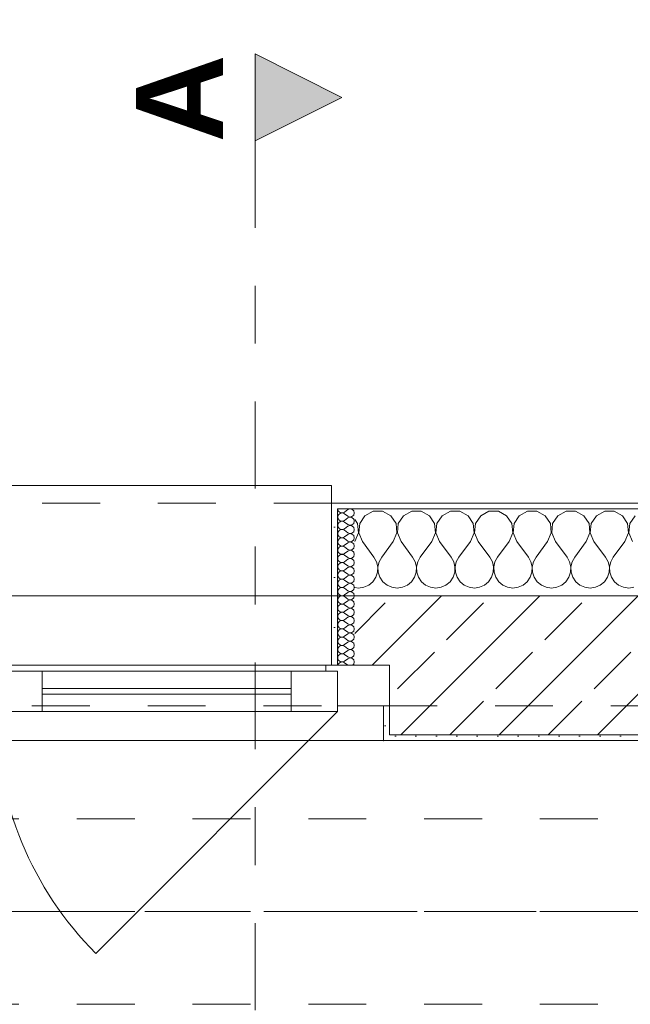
# Model space of a CAD drawing. Header units: metres. Extents: x -3.6 to 90.7, y -11.1 to 18.
# Tile 128 of 256: x 10.1 to 11.1, y 13 to 14.7. Entities that reach past the tile are written whole.
import ezdxf

# ---------------------------------------------------------------- set-up
doc = ezdxf.new("R2010")
doc.units = ezdxf.units.M
doc.header["$MEASUREMENT"] = 0
for name, pattern in [('Achse', [0.2, 0.1, -0.05, 0, -0.05]), ('Schnittlinie', [0.3, 0.15, -0.075, 0, -0.075]), ('Strichlinie doppelt', [0.546806, 0.264583, -0.105833, 0.070556, -0.105833]), ('Strichlinie eng', [0.115, 0.075, -0.04]), ('Untersicht', [0.1, 0.075, -0.025])]:
    doc.linetypes.add(name, pattern=pattern)
for name, color, linetype in [('152 - Bemaßung_ Beschriftung.Ausbau', 7, 'Continuous'), ('201a - Marker.Schnitt - optisch Grundriss', 7, 'Continuous'), ('451 - Universal.Achsen Raster', 7, 'Continuous'), ('603 - Struktur.Bodenplatte_ Decke Roh', 7, 'Continuous'), ('604 - Struktur.Wand Aussen', 7, 'Continuous'), ('608 - Struktur.Träger', 7, 'Continuous'), ('650 - Abdeckung.Fußboden Aufbau', 7, 'Continuous'), ('Neubau_653 - Abdeckung.TB Verkofferung', 7, 'Continuous')]:
    doc.layers.add(name, color=color, linetype=linetype)
doc.styles.add('ERSTELLTER_STIL_1', font='txt')
doc.styles.add('ERSTELLTER_STIL_2', font='txt')
doc.dimstyles.new('ERSTELLTER_STIL__3', dxfattribs={"dimtxt": 0.1, "dimasz": 0.0532, "dimexe": 0.18, "dimexo": 0.0625, "dimgap": 0, "dimtad": 1, "dimtih": 1, "dimtoh": 1, "dimzin": 0, "dimdsep": 46, "dimtxsty": 'ERSTELLTER_STIL_2', "dimblk": 'ARROWHEAD_2', "dimblk1": 'ARROWHEAD_2', "dimblk2": 'ARROWHEAD_2', "dimcen": 0.09, "dimse1": 1, "dimse2": 1, "dimclrd": 7, "dimclre": 7, "dimclrt": 7, "dimazin": 0, "dimtfac": 1, "dimtdec": 4, "dimtmove": 0, "dimatfit": 3, "dimfxl": 1, "dimtolj": 1, "dimtzin": 0, "dimarcsym": 0})
pattern_1 = [(0, (0, 0), (0, 0.08660254), [0, -0.05]), (0, (0.025, 0.0433), (0, 0.08660254), [0, -0.05])]
pattern_2 = [(45, (0, 0), (-0.01767767, 0.01767767), [0, -0.025])]

# ---------------------------------------------------------------- blocks, each defined once
blk = doc.blocks.new('*X17')
at = {"layer": '604 - Struktur.Wand Aussen', "color": 7, "linetype": 'Continuous', "lineweight": 5}
for p, q in [((10.6776, 13.833), (10.6686, 13.8195)), ((10.6919, 13.8407), (10.6776, 13.833)), ((10.7081, 13.8407), (10.6919, 13.8407)), ((10.7224, 13.833), (10.7081, 13.8407)), ((10.7314, 13.8195), (10.7224, 13.833)), ((10.7442, 13.833), (10.7352, 13.8195)), ((10.7585, 13.8407), (10.7442, 13.833)), ((10.7748, 13.8407), (10.7585, 13.8407)), ((10.7891, 13.833), (10.7748, 13.8407)), ((10.7981, 13.8195), (10.7891, 13.833)), ((10.8109, 13.833), (10.8019, 13.8195)), ((10.8252, 13.8407), (10.8109, 13.833)), ((10.8415, 13.8407), (10.8252, 13.8407)), ((10.8558, 13.833), (10.8415, 13.8407)), ((10.8648, 13.8195), (10.8558, 13.833)), ((10.8776, 13.833), (10.8686, 13.8195)), ((10.8919, 13.8407), (10.8776, 13.833)), ((10.9081, 13.8407), (10.8919, 13.8407)), ((10.9224, 13.833), (10.9081, 13.8407)), ((10.9314, 13.8195), (10.9224, 13.833)), ((10.9442, 13.833), (10.9352, 13.8195)), ((10.9585, 13.8407), (10.9442, 13.833)), ((10.9748, 13.8407), (10.9585, 13.8407)), ((10.9891, 13.833), (10.9748, 13.8407)), ((10.9981, 13.8195), (10.9891, 13.833)), ((11.0109, 13.833), (11.0019, 13.8195)), ((11.0252, 13.8407), (11.0109, 13.833)), ((11.0415, 13.8407), (11.0252, 13.8407)), ((11.0558, 13.833), (11.0415, 13.8407)), ((11.0648, 13.8195), (11.0558, 13.833)), ((11.0776, 13.833), (11.0686, 13.8195)), ((11.0919, 13.8407), (11.0776, 13.833)), ((11.1081, 13.8407), (11.0919, 13.8407)), ((11.1224, 13.833), (11.1081, 13.8407)), ((11.1314, 13.8195), (11.1224, 13.833)), ((11.1442, 13.833), (11.1352, 13.8195)), ((10.6648, 13.8195), (10.66, 13.8266)), ((10.6663, 13.8033), (10.6648, 13.8195)), ((10.6686, 13.8195), (10.667, 13.8033)), ((10.733, 13.8033), (10.7314, 13.8195)), ((10.7352, 13.8195), (10.7337, 13.8033)), ((10.7996, 13.8033), (10.7981, 13.8195)), ((10.8019, 13.8195), (10.8004, 13.8033)), ((10.8663, 13.8033), (10.8648, 13.8195)), ((10.8686, 13.8195), (10.867, 13.8033)), ((10.933, 13.8033), (10.9314, 13.8195)), ((10.9352, 13.8195), (10.9337, 13.8033)), ((10.9996, 13.8033), (10.9981, 13.8195)), ((11.0019, 13.8195), (11.0004, 13.8033)), ((11.0663, 13.8033), (11.0648, 13.8195)), ((11.0686, 13.8195), (11.067, 13.8033)), ((11.133, 13.8033), (11.1314, 13.8195)), ((11.1352, 13.8195), (11.1337, 13.8033)), ((10.66, 13.7883), (10.6663, 13.8033)), ((10.667, 13.8033), (10.6733, 13.7883)), ((10.7267, 13.7883), (10.733, 13.8033)), ((10.7337, 13.8033), (10.74, 13.7883)), ((10.7933, 13.7883), (10.7996, 13.8033)), ((10.8004, 13.8033), (10.8067, 13.7883)), ((10.86, 13.7883), (10.8663, 13.8033)), ((10.867, 13.8033), (10.8733, 13.7883)), ((10.9267, 13.7883), (10.933, 13.8033)), ((10.9337, 13.8033), (10.94, 13.7883)), ((10.9933, 13.7883), (10.9996, 13.8033)), ((11.0004, 13.8033), (11.0067, 13.7883)), ((11.06, 13.7883), (11.0663, 13.8033)), ((11.067, 13.8033), (11.0733, 13.7883)), ((11.1267, 13.7883), (11.133, 13.8033)), ((11.1337, 13.8033), (11.14, 13.7883)), ((10.6733, 13.7883), (10.6933, 13.7617)), ((10.7267, 13.7883), (10.7067, 13.7617)), ((10.74, 13.7883), (10.76, 13.7617)), ((10.7933, 13.7883), (10.7733, 13.7617)), ((10.8067, 13.7883), (10.8267, 13.7617)), ((10.86, 13.7883), (10.84, 13.7617)), ((10.8733, 13.7883), (10.8933, 13.7617)), ((10.9267, 13.7883), (10.9067, 13.7617)), ((10.94, 13.7883), (10.96, 13.7617)), ((10.9933, 13.7883), (10.9733, 13.7617)), ((11.0067, 13.7883), (11.0267, 13.7617)), ((11.06, 13.7883), (11.04, 13.7617)), ((11.0733, 13.7883), (11.0933, 13.7617)), ((11.1267, 13.7883), (11.1067, 13.7617)), ((10.6978, 13.7536), (10.6933, 13.7617)), ((10.6999, 13.7447), (10.6978, 13.7536)), ((10.7022, 13.7536), (10.7001, 13.7447)), ((10.7067, 13.7617), (10.7022, 13.7536)), ((10.7645, 13.7536), (10.76, 13.7617)), ((10.7665, 13.7447), (10.7645, 13.7536)), ((10.7689, 13.7536), (10.7668, 13.7447)), ((10.7733, 13.7617), (10.7689, 13.7536)), ((10.8311, 13.7536), (10.8267, 13.7617)), ((10.8332, 13.7447), (10.8311, 13.7536)), ((10.8355, 13.7536), (10.8335, 13.7447)), ((10.84, 13.7617), (10.8355, 13.7536)), ((10.8978, 13.7536), (10.8933, 13.7617)), ((10.8999, 13.7447), (10.8978, 13.7536)), ((10.9022, 13.7536), (10.9001, 13.7447)), ((10.9067, 13.7617), (10.9022, 13.7536)), ((10.9645, 13.7536), (10.96, 13.7617)), ((10.9665, 13.7447), (10.9645, 13.7536)), ((10.9689, 13.7536), (10.9668, 13.7447)), ((10.9733, 13.7617), (10.9689, 13.7536)), ((11.0311, 13.7536), (11.0267, 13.7617)), ((11.0332, 13.7447), (11.0311, 13.7536)), ((11.0355, 13.7536), (11.0335, 13.7447)), ((11.04, 13.7617), (11.0355, 13.7536)), ((11.0978, 13.7536), (11.0933, 13.7617)), ((11.0999, 13.7447), (11.0978, 13.7536)), ((11.1022, 13.7536), (11.1001, 13.7447)), ((11.1067, 13.7617), (11.1022, 13.7536)), ((10.6965, 13.7268), (10.6994, 13.7355)), ((10.6994, 13.7355), (10.6999, 13.7447)), ((10.7001, 13.7447), (10.7006, 13.7355)), ((10.7006, 13.7355), (10.7035, 13.7268)), ((10.7631, 13.7268), (10.7661, 13.7355)), ((10.7661, 13.7355), (10.7665, 13.7447)), ((10.7668, 13.7447), (10.7672, 13.7355)), ((10.7672, 13.7355), (10.7702, 13.7268)), ((10.8298, 13.7268), (10.8328, 13.7355)), ((10.8328, 13.7355), (10.8332, 13.7447)), ((10.8335, 13.7447), (10.8339, 13.7355)), ((10.8339, 13.7355), (10.8369, 13.7268)), ((10.8965, 13.7268), (10.8994, 13.7355)), ((10.8994, 13.7355), (10.8999, 13.7447)), ((10.9001, 13.7447), (10.9006, 13.7355)), ((10.9006, 13.7355), (10.9035, 13.7268)), ((10.9631, 13.7268), (10.9661, 13.7355)), ((10.9661, 13.7355), (10.9665, 13.7447)), ((10.9668, 13.7447), (10.9672, 13.7355)), ((10.9672, 13.7355), (10.9702, 13.7268)), ((11.0298, 13.7268), (11.0328, 13.7355)), ((11.0328, 13.7355), (11.0332, 13.7447)), ((11.0335, 13.7447), (11.0339, 13.7355)), ((11.0339, 13.7355), (11.0369, 13.7268)), ((11.0965, 13.7268), (11.0994, 13.7355)), ((11.0994, 13.7355), (11.0999, 13.7447)), ((11.1001, 13.7447), (11.1006, 13.7355)), ((11.1006, 13.7355), (11.1035, 13.7268)), ((10.6758, 13.7096), (10.6842, 13.7133)), ((10.6842, 13.7133), (10.6913, 13.7192)), ((10.6913, 13.7192), (10.6965, 13.7268)), ((10.7035, 13.7268), (10.7087, 13.7192)), ((10.7087, 13.7192), (10.7158, 13.7133)), ((10.7158, 13.7133), (10.7242, 13.7096)), ((10.7424, 13.7096), (10.7509, 13.7133)), ((10.7509, 13.7133), (10.7579, 13.7192)), ((10.7579, 13.7192), (10.7631, 13.7268)), ((10.7702, 13.7268), (10.7754, 13.7192)), ((10.7754, 13.7192), (10.7825, 13.7133)), ((10.7825, 13.7133), (10.7909, 13.7096)), ((10.8091, 13.7096), (10.8175, 13.7133)), ((10.8175, 13.7133), (10.8246, 13.7192)), ((10.8246, 13.7192), (10.8298, 13.7268)), ((10.8369, 13.7268), (10.8421, 13.7192)), ((10.8421, 13.7192), (10.8491, 13.7133)), ((10.8491, 13.7133), (10.8576, 13.7096)), ((10.8758, 13.7096), (10.8842, 13.7133)), ((10.8842, 13.7133), (10.8913, 13.7192)), ((10.8913, 13.7192), (10.8965, 13.7268)), ((10.9035, 13.7268), (10.9087, 13.7192)), ((10.9087, 13.7192), (10.9158, 13.7133)), ((10.9158, 13.7133), (10.9242, 13.7096)), ((10.9424, 13.7096), (10.9509, 13.7133)), ((10.9509, 13.7133), (10.9579, 13.7192)), ((10.9579, 13.7192), (10.9631, 13.7268)), ((10.9702, 13.7268), (10.9754, 13.7192)), ((10.9754, 13.7192), (10.9825, 13.7133)), ((10.9825, 13.7133), (10.9909, 13.7096)), ((11.0091, 13.7096), (11.0175, 13.7133)), ((11.0175, 13.7133), (11.0246, 13.7192)), ((11.0246, 13.7192), (11.0298, 13.7268)), ((11.0369, 13.7268), (11.0421, 13.7192)), ((11.0421, 13.7192), (11.0491, 13.7133)), ((11.0491, 13.7133), (11.0576, 13.7096)), ((11.0758, 13.7096), (11.0842, 13.7133)), ((11.0842, 13.7133), (11.0913, 13.7192)), ((11.0913, 13.7192), (11.0965, 13.7268)), ((11.1035, 13.7268), (11.1087, 13.7192)), ((11.1087, 13.7192), (11.1158, 13.7133)), ((11.1158, 13.7133), (11.1242, 13.7096)), ((10.66, 13.7093), (10.6667, 13.7083)), ((10.6667, 13.7083), (10.6758, 13.7096)), ((10.7242, 13.7096), (10.7333, 13.7083)), ((10.7333, 13.7083), (10.7424, 13.7096)), ((10.7909, 13.7096), (10.8, 13.7083)), ((10.8, 13.7083), (10.8091, 13.7096)), ((10.8576, 13.7096), (10.8667, 13.7083)), ((10.8667, 13.7083), (10.8758, 13.7096)), ((10.9242, 13.7096), (10.9333, 13.7083)), ((10.9333, 13.7083), (10.9424, 13.7096)), ((10.9909, 13.7096), (11, 13.7083)), ((11, 13.7083), (11.0091, 13.7096)), ((11.0576, 13.7096), (11.0667, 13.7083)), ((11.0667, 13.7083), (11.0758, 13.7096)), ((11.1242, 13.7096), (11.1333, 13.7083)), ((11.1333, 13.7083), (11.1424, 13.7096))]:
    blk.add_line(p, q, dxfattribs=at)
blk = doc.blocks.new('*X37')
at = {"layer": '604 - Struktur.Wand Aussen', "color": 7, "linetype": 'Continuous', "lineweight": 5}
for p, q in [((10.6307, 13.845), (10.631, 13.843)), ((10.631, 13.8327), (10.6307, 13.8307)), ((10.6307, 13.8307), (10.631, 13.8288)), ((10.631, 13.843), (10.6318, 13.8412)), ((10.6318, 13.8345), (10.631, 13.8327)), ((10.6318, 13.8412), (10.633, 13.8397)), ((10.633, 13.836), (10.6318, 13.8345)), ((10.633, 13.8397), (10.6347, 13.8386)), ((10.6347, 13.8371), (10.633, 13.836)), ((10.6347, 13.8386), (10.6365, 13.838)), ((10.6365, 13.8377), (10.6347, 13.8371)), ((10.6365, 13.838), (10.6385, 13.8379)), ((10.6385, 13.8378), (10.6365, 13.8377)), ((10.6385, 13.8379), (10.6404, 13.8383)), ((10.6404, 13.8374), (10.6385, 13.8378)), ((10.6404, 13.8383), (10.6421, 13.8393)), ((10.6421, 13.8364), (10.6404, 13.8374)), ((10.6479, 13.8436), (10.6421, 13.8393)), ((10.6479, 13.8321), (10.6421, 13.8364)), ((10.6515, 13.845), (10.6479, 13.8436)), ((10.6479, 13.8321), (10.6515, 13.8307)), ((10.6515, 13.8307), (10.6479, 13.8293)), ((10.6553, 13.8442), (10.6515, 13.845)), ((10.6515, 13.8307), (10.6553, 13.8315)), ((10.6553, 13.83), (10.6515, 13.8307)), ((10.6582, 13.8416), (10.6553, 13.8442)), ((10.6553, 13.8315), (10.6582, 13.8341)), ((10.6582, 13.8273), (10.6553, 13.83)), ((10.6593, 13.8379), (10.6582, 13.8416)), ((10.6582, 13.8341), (10.6593, 13.8379)), ((10.631, 13.8184), (10.6307, 13.8164)), ((10.6307, 13.8164), (10.631, 13.8145)), ((10.631, 13.8288), (10.6318, 13.827)), ((10.6318, 13.8202), (10.631, 13.8184)), ((10.631, 13.8145), (10.6318, 13.8127)), ((10.6318, 13.827), (10.633, 13.8254)), ((10.633, 13.8217), (10.6318, 13.8202)), ((10.633, 13.8254), (10.6347, 13.8243)), ((10.6347, 13.8228), (10.633, 13.8217)), ((10.6347, 13.8243), (10.6365, 13.8237)), ((10.6365, 13.8234), (10.6347, 13.8228)), ((10.6365, 13.8237), (10.6385, 13.8236)), ((10.6385, 13.8235), (10.6365, 13.8234)), ((10.6385, 13.8236), (10.6404, 13.824)), ((10.6404, 13.8231), (10.6385, 13.8235)), ((10.6404, 13.824), (10.6421, 13.825)), ((10.6421, 13.8221), (10.6404, 13.8231)), ((10.6479, 13.8293), (10.6421, 13.825)), ((10.6479, 13.8179), (10.6421, 13.8221)), ((10.6479, 13.815), (10.6421, 13.8107)), ((10.6479, 13.8179), (10.6515, 13.8165)), ((10.6515, 13.8164), (10.6479, 13.815)), ((10.6515, 13.8165), (10.6553, 13.8172)), ((10.6553, 13.8157), (10.6515, 13.8164)), ((10.6553, 13.8172), (10.6582, 13.8198)), ((10.6582, 13.813), (10.6553, 13.8157)), ((10.6593, 13.8236), (10.6582, 13.8273)), ((10.6582, 13.8198), (10.6593, 13.8236)), ((10.6593, 13.8093), (10.6582, 13.813)), ((10.631, 13.8041), (10.6307, 13.8021)), ((10.6307, 13.8021), (10.631, 13.8002)), ((10.6318, 13.8059), (10.631, 13.8041)), ((10.631, 13.8002), (10.6318, 13.7984)), ((10.6318, 13.8127), (10.633, 13.8112)), ((10.633, 13.8074), (10.6318, 13.8059)), ((10.6318, 13.7984), (10.633, 13.7969)), ((10.633, 13.8112), (10.6347, 13.81)), ((10.6347, 13.8085), (10.633, 13.8074)), ((10.633, 13.7969), (10.6347, 13.7958)), ((10.6347, 13.81), (10.6365, 13.8094)), ((10.6365, 13.8092), (10.6347, 13.8085)), ((10.6365, 13.8094), (10.6385, 13.8093)), ((10.6385, 13.8093), (10.6365, 13.8092)), ((10.6385, 13.8093), (10.6404, 13.8098)), ((10.6404, 13.8088), (10.6385, 13.8093)), ((10.6404, 13.8098), (10.6421, 13.8107)), ((10.6421, 13.8079), (10.6404, 13.8088)), ((10.6404, 13.7955), (10.6421, 13.7964)), ((10.6479, 13.8036), (10.6421, 13.8079)), ((10.6479, 13.8007), (10.6421, 13.7964)), ((10.6479, 13.8036), (10.6515, 13.8022)), ((10.6515, 13.8021), (10.6479, 13.8007)), ((10.6515, 13.8022), (10.6553, 13.8029)), ((10.6553, 13.8014), (10.6515, 13.8021)), ((10.6553, 13.8029), (10.6582, 13.8055)), ((10.6582, 13.7988), (10.6553, 13.8014)), ((10.6582, 13.8055), (10.6593, 13.8093)), ((10.6593, 13.795), (10.6582, 13.7988)), ((10.631, 13.7898), (10.6307, 13.7879)), ((10.6307, 13.7879), (10.631, 13.7859)), ((10.6318, 13.7916), (10.631, 13.7898)), ((10.631, 13.7859), (10.6318, 13.7841)), ((10.633, 13.7931), (10.6318, 13.7916)), ((10.6318, 13.7841), (10.633, 13.7826)), ((10.6347, 13.7942), (10.633, 13.7931)), ((10.633, 13.7826), (10.6347, 13.7815)), ((10.6347, 13.78), (10.633, 13.7788)), ((10.6347, 13.7958), (10.6365, 13.7951)), ((10.6365, 13.7949), (10.6347, 13.7942)), ((10.6347, 13.7815), (10.6365, 13.7808)), ((10.6365, 13.7806), (10.6347, 13.78)), ((10.6365, 13.7951), (10.6385, 13.795)), ((10.6385, 13.795), (10.6365, 13.7949)), ((10.6365, 13.7808), (10.6385, 13.7807)), ((10.6385, 13.7807), (10.6365, 13.7806)), ((10.6385, 13.795), (10.6404, 13.7955)), ((10.6404, 13.7945), (10.6385, 13.795)), ((10.6385, 13.7807), (10.6404, 13.7812)), ((10.6404, 13.7802), (10.6385, 13.7807)), ((10.6421, 13.7936), (10.6404, 13.7945)), ((10.6404, 13.7812), (10.6421, 13.7821)), ((10.6421, 13.7793), (10.6404, 13.7802)), ((10.6479, 13.7893), (10.6421, 13.7936)), ((10.6479, 13.7864), (10.6421, 13.7821)), ((10.6479, 13.775), (10.6421, 13.7793)), ((10.6479, 13.7893), (10.6515, 13.7879)), ((10.6515, 13.7878), (10.6479, 13.7864)), ((10.6515, 13.7879), (10.6553, 13.7886)), ((10.6553, 13.7871), (10.6515, 13.7878)), ((10.6553, 13.7886), (10.6582, 13.7912)), ((10.6582, 13.7845), (10.6553, 13.7871)), ((10.6582, 13.7912), (10.6593, 13.795)), ((10.6593, 13.7807), (10.6582, 13.7845)), ((10.6582, 13.777), (10.6593, 13.7807)), ((10.631, 13.7755), (10.6307, 13.7736)), ((10.6307, 13.7736), (10.631, 13.7716)), ((10.6318, 13.7773), (10.631, 13.7755)), ((10.631, 13.7716), (10.6318, 13.7698)), ((10.6318, 13.763), (10.631, 13.7612)), ((10.633, 13.7788), (10.6318, 13.7773)), ((10.6318, 13.7698), (10.633, 13.7683)), ((10.633, 13.7646), (10.6318, 13.763)), ((10.633, 13.7683), (10.6347, 13.7672)), ((10.6347, 13.7657), (10.633, 13.7646)), ((10.6347, 13.7672), (10.6365, 13.7666)), ((10.6365, 13.7663), (10.6347, 13.7657)), ((10.6365, 13.7666), (10.6385, 13.7665)), ((10.6385, 13.7664), (10.6365, 13.7663)), ((10.6385, 13.7665), (10.6404, 13.7669)), ((10.6404, 13.766), (10.6385, 13.7664)), ((10.6404, 13.7669), (10.6421, 13.7679)), ((10.6421, 13.765), (10.6404, 13.766)), ((10.6479, 13.7721), (10.6421, 13.7679)), ((10.6479, 13.7607), (10.6421, 13.765)), ((10.6479, 13.775), (10.6515, 13.7736)), ((10.6515, 13.7735), (10.6479, 13.7721)), ((10.6515, 13.7736), (10.6553, 13.7743)), ((10.6553, 13.7728), (10.6515, 13.7735)), ((10.6553, 13.7743), (10.6582, 13.777)), ((10.6582, 13.7702), (10.6553, 13.7728)), ((10.6553, 13.76), (10.6582, 13.7627)), ((10.6593, 13.7664), (10.6582, 13.7702)), ((10.6582, 13.7627), (10.6593, 13.7664)), ((10.631, 13.7612), (10.6307, 13.7593)), ((10.6307, 13.7593), (10.631, 13.7573)), ((10.631, 13.747), (10.6307, 13.745)), ((10.6307, 13.745), (10.631, 13.743)), ((10.631, 13.7573), (10.6318, 13.7555)), ((10.6318, 13.7488), (10.631, 13.747)), ((10.6318, 13.7555), (10.633, 13.754)), ((10.633, 13.7503), (10.6318, 13.7488)), ((10.633, 13.754), (10.6347, 13.7529)), ((10.6347, 13.7514), (10.633, 13.7503)), ((10.6347, 13.7529), (10.6365, 13.7523)), ((10.6365, 13.752), (10.6347, 13.7514)), ((10.6365, 13.7523), (10.6385, 13.7522)), ((10.6385, 13.7521), (10.6365, 13.752)), ((10.6385, 13.7522), (10.6404, 13.7526)), ((10.6404, 13.7517), (10.6385, 13.7521)), ((10.6404, 13.7526), (10.6421, 13.7536)), ((10.6421, 13.7507), (10.6404, 13.7517)), ((10.6479, 13.7579), (10.6421, 13.7536)), ((10.6479, 13.7464), (10.6421, 13.7507)), ((10.6479, 13.7607), (10.6515, 13.7593)), ((10.6515, 13.7593), (10.6479, 13.7579)), ((10.6479, 13.7464), (10.6515, 13.745)), ((10.6515, 13.745), (10.6479, 13.7436)), ((10.6515, 13.7593), (10.6553, 13.76)), ((10.6553, 13.7585), (10.6515, 13.7593)), ((10.6515, 13.745), (10.6553, 13.7458)), ((10.6553, 13.7442), (10.6515, 13.745)), ((10.6582, 13.7559), (10.6553, 13.7585)), ((10.6553, 13.7458), (10.6582, 13.7484)), ((10.6593, 13.7521), (10.6582, 13.7559)), ((10.6582, 13.7484), (10.6593, 13.7521)), ((10.631, 13.7327), (10.6307, 13.7307)), ((10.6307, 13.7307), (10.631, 13.7288)), ((10.631, 13.743), (10.6318, 13.7412)), ((10.6318, 13.7345), (10.631, 13.7327)), ((10.631, 13.7288), (10.6318, 13.727)), ((10.6318, 13.7412), (10.633, 13.7397)), ((10.633, 13.736), (10.6318, 13.7345)), ((10.633, 13.7397), (10.6347, 13.7386)), ((10.6347, 13.7371), (10.633, 13.736)), ((10.6347, 13.7386), (10.6365, 13.738)), ((10.6365, 13.7377), (10.6347, 13.7371)), ((10.6365, 13.738), (10.6385, 13.7379)), ((10.6385, 13.7378), (10.6365, 13.7377)), ((10.6385, 13.7379), (10.6404, 13.7383)), ((10.6404, 13.7374), (10.6385, 13.7378)), ((10.6404, 13.7383), (10.6421, 13.7393)), ((10.6421, 13.7364), (10.6404, 13.7374)), ((10.6479, 13.7436), (10.6421, 13.7393)), ((10.6479, 13.7321), (10.6421, 13.7364)), ((10.6479, 13.7293), (10.6421, 13.725)), ((10.6479, 13.7321), (10.6515, 13.7307)), ((10.6515, 13.7307), (10.6479, 13.7293)), ((10.6515, 13.7307), (10.6553, 13.7315)), ((10.6553, 13.73), (10.6515, 13.7307)), ((10.6582, 13.7416), (10.6553, 13.7442)), ((10.6553, 13.7315), (10.6582, 13.7341)), ((10.6582, 13.7273), (10.6553, 13.73)), ((10.6593, 13.7379), (10.6582, 13.7416)), ((10.6582, 13.7341), (10.6593, 13.7379)), ((10.631, 13.7184), (10.6307, 13.7164)), ((10.6307, 13.7164), (10.631, 13.7145)), ((10.6318, 13.7202), (10.631, 13.7184)), ((10.631, 13.7145), (10.6318, 13.7127)), ((10.6318, 13.727), (10.633, 13.7254)), ((10.633, 13.7217), (10.6318, 13.7202)), ((10.6318, 13.7127), (10.633, 13.7112)), ((10.633, 13.7254), (10.6347, 13.7243)), ((10.6347, 13.7228), (10.633, 13.7217)), ((10.633, 13.7112), (10.6347, 13.71)), ((10.6347, 13.7243), (10.6365, 13.7237)), ((10.6365, 13.7234), (10.6347, 13.7228)), ((10.6365, 13.7237), (10.6385, 13.7236)), ((10.6385, 13.7235), (10.6365, 13.7234)), ((10.6385, 13.7236), (10.6404, 13.724)), ((10.6404, 13.7231), (10.6385, 13.7235)), ((10.6404, 13.724), (10.6421, 13.725)), ((10.6421, 13.7221), (10.6404, 13.7231)), ((10.6479, 13.7179), (10.6421, 13.7221)), ((10.6479, 13.715), (10.6421, 13.7107)), ((10.6479, 13.7179), (10.6515, 13.7165)), ((10.6515, 13.7164), (10.6479, 13.715)), ((10.6515, 13.7165), (10.6553, 13.7172)), ((10.6553, 13.7157), (10.6515, 13.7164)), ((10.6553, 13.7172), (10.6582, 13.7198)), ((10.6582, 13.713), (10.6553, 13.7157)), ((10.6593, 13.7236), (10.6582, 13.7273)), ((10.6582, 13.7198), (10.6593, 13.7236)), ((10.6593, 13.7093), (10.6582, 13.713)), ((10.631, 13.7041), (10.6307, 13.7021)), ((10.6307, 13.7021), (10.631, 13.7002)), ((10.6318, 13.7059), (10.631, 13.7041)), ((10.631, 13.7002), (10.6318, 13.6984)), ((10.633, 13.7074), (10.6318, 13.7059)), ((10.6318, 13.6984), (10.633, 13.6969)), ((10.6347, 13.7085), (10.633, 13.7074)), ((10.633, 13.6969), (10.6347, 13.6958)), ((10.6347, 13.6942), (10.633, 13.6931)), ((10.6347, 13.71), (10.6365, 13.7094)), ((10.6365, 13.7092), (10.6347, 13.7085)), ((10.6347, 13.6958), (10.6365, 13.6951)), ((10.6365, 13.6949), (10.6347, 13.6942)), ((10.6365, 13.7094), (10.6385, 13.7093)), ((10.6385, 13.7093), (10.6365, 13.7092)), ((10.6365, 13.6951), (10.6385, 13.695)), ((10.6385, 13.695), (10.6365, 13.6949)), ((10.6385, 13.7093), (10.6404, 13.7098)), ((10.6404, 13.7088), (10.6385, 13.7093)), ((10.6385, 13.695), (10.6404, 13.6955)), ((10.6404, 13.6945), (10.6385, 13.695)), ((10.6404, 13.7098), (10.6421, 13.7107)), ((10.6421, 13.7079), (10.6404, 13.7088)), ((10.6404, 13.6955), (10.6421, 13.6964)), ((10.6421, 13.6936), (10.6404, 13.6945)), ((10.6479, 13.7036), (10.6421, 13.7079)), ((10.6479, 13.7007), (10.6421, 13.6964)), ((10.6479, 13.7036), (10.6515, 13.7022)), ((10.6515, 13.7021), (10.6479, 13.7007)), ((10.6515, 13.7022), (10.6553, 13.7029)), ((10.6553, 13.7014), (10.6515, 13.7021)), ((10.6553, 13.7029), (10.6582, 13.7055)), ((10.6582, 13.6988), (10.6553, 13.7014)), ((10.6582, 13.7055), (10.6593, 13.7093)), ((10.6593, 13.695), (10.6582, 13.6988)), ((10.6582, 13.6912), (10.6593, 13.695)), ((10.631, 13.6898), (10.6307, 13.6879)), ((10.6307, 13.6879), (10.631, 13.6859)), ((10.6318, 13.6916), (10.631, 13.6898)), ((10.631, 13.6859), (10.6318, 13.6841)), ((10.6318, 13.6773), (10.631, 13.6755)), ((10.633, 13.6931), (10.6318, 13.6916)), ((10.6318, 13.6841), (10.633, 13.6826)), ((10.633, 13.6788), (10.6318, 13.6773)), ((10.633, 13.6826), (10.6347, 13.6815)), ((10.6347, 13.68), (10.633, 13.6788)), ((10.6347, 13.6815), (10.6365, 13.6808)), ((10.6365, 13.6806), (10.6347, 13.68)), ((10.6365, 13.6808), (10.6385, 13.6807)), ((10.6385, 13.6807), (10.6365, 13.6806)), ((10.6385, 13.6807), (10.6404, 13.6812)), ((10.6404, 13.6802), (10.6385, 13.6807)), ((10.6404, 13.6812), (10.6421, 13.6821)), ((10.6421, 13.6793), (10.6404, 13.6802)), ((10.6479, 13.6893), (10.6421, 13.6936)), ((10.6479, 13.6864), (10.6421, 13.6821)), ((10.6479, 13.675), (10.6421, 13.6793)), ((10.6479, 13.6893), (10.6515, 13.6879)), ((10.6515, 13.6878), (10.6479, 13.6864)), ((10.6515, 13.6879), (10.6553, 13.6886)), ((10.6553, 13.6871), (10.6515, 13.6878)), ((10.6553, 13.6886), (10.6582, 13.6912)), ((10.6582, 13.6845), (10.6553, 13.6871)), ((10.6553, 13.6743), (10.6582, 13.677)), ((10.6593, 13.6807), (10.6582, 13.6845)), ((10.6582, 13.677), (10.6593, 13.6807)), ((10.631, 13.6755), (10.6307, 13.6736)), ((10.6307, 13.6736), (10.631, 13.6716)), ((10.631, 13.6612), (10.6307, 13.6593)), ((10.631, 13.6716), (10.6318, 13.6698)), ((10.6318, 13.663), (10.631, 13.6612)), ((10.6318, 13.6698), (10.633, 13.6683)), ((10.633, 13.6646), (10.6318, 13.663)), ((10.633, 13.6683), (10.6347, 13.6672)), ((10.6347, 13.6657), (10.633, 13.6646)), ((10.6347, 13.6672), (10.6365, 13.6666)), ((10.6365, 13.6663), (10.6347, 13.6657)), ((10.6365, 13.6666), (10.6385, 13.6665)), ((10.6385, 13.6664), (10.6365, 13.6663)), ((10.6385, 13.6665), (10.6404, 13.6669)), ((10.6404, 13.666), (10.6385, 13.6664)), ((10.6404, 13.6669), (10.6421, 13.6679)), ((10.6421, 13.665), (10.6404, 13.666)), ((10.6479, 13.6721), (10.6421, 13.6679)), ((10.6479, 13.6607), (10.6421, 13.665)), ((10.6479, 13.675), (10.6515, 13.6736)), ((10.6515, 13.6735), (10.6479, 13.6721)), ((10.6479, 13.6607), (10.6515, 13.6593)), ((10.6515, 13.6736), (10.6553, 13.6743)), ((10.6553, 13.6728), (10.6515, 13.6735)), ((10.6515, 13.6593), (10.6553, 13.66)), ((10.6582, 13.6702), (10.6553, 13.6728)), ((10.6553, 13.66), (10.6582, 13.6627)), ((10.6593, 13.6664), (10.6582, 13.6702)), ((10.6582, 13.6627), (10.6593, 13.6664)), ((10.6307, 13.6593), (10.631, 13.6573)), ((10.631, 13.647), (10.6307, 13.645)), ((10.6307, 13.645), (10.631, 13.643)), ((10.631, 13.6573), (10.6318, 13.6555)), ((10.6318, 13.6488), (10.631, 13.647)), ((10.631, 13.643), (10.6318, 13.6412)), ((10.6318, 13.6555), (10.633, 13.654)), ((10.633, 13.6503), (10.6318, 13.6488)), ((10.633, 13.654), (10.6347, 13.6529)), ((10.6347, 13.6514), (10.633, 13.6503)), ((10.6347, 13.6529), (10.6365, 13.6523)), ((10.6365, 13.652), (10.6347, 13.6514)), ((10.6365, 13.6523), (10.6385, 13.6522)), ((10.6385, 13.6521), (10.6365, 13.652)), ((10.6385, 13.6522), (10.6404, 13.6526)), ((10.6404, 13.6517), (10.6385, 13.6521)), ((10.6404, 13.6526), (10.6421, 13.6536)), ((10.6421, 13.6507), (10.6404, 13.6517)), ((10.6479, 13.6579), (10.6421, 13.6536)), ((10.6479, 13.6464), (10.6421, 13.6507)), ((10.6479, 13.6436), (10.6421, 13.6393)), ((10.6515, 13.6593), (10.6479, 13.6579)), ((10.6479, 13.6464), (10.6515, 13.645)), ((10.6515, 13.645), (10.6479, 13.6436)), ((10.6553, 13.6585), (10.6515, 13.6593)), ((10.6515, 13.645), (10.6553, 13.6458)), ((10.6553, 13.6442), (10.6515, 13.645)), ((10.6582, 13.6559), (10.6553, 13.6585)), ((10.6553, 13.6458), (10.6582, 13.6484)), ((10.6582, 13.6416), (10.6553, 13.6442)), ((10.6593, 13.6521), (10.6582, 13.6559)), ((10.6582, 13.6484), (10.6593, 13.6521)), ((10.631, 13.6327), (10.6307, 13.6307)), ((10.6307, 13.6307), (10.631, 13.6288)), ((10.6318, 13.6345), (10.631, 13.6327)), ((10.631, 13.6288), (10.6318, 13.627)), ((10.6318, 13.6412), (10.633, 13.6397)), ((10.633, 13.636), (10.6318, 13.6345)), ((10.6318, 13.627), (10.633, 13.6254)), ((10.633, 13.6397), (10.6347, 13.6386)), ((10.6347, 13.6371), (10.633, 13.636)), ((10.6347, 13.6386), (10.6365, 13.638)), ((10.6365, 13.6377), (10.6347, 13.6371)), ((10.6365, 13.638), (10.6385, 13.6379)), ((10.6385, 13.6378), (10.6365, 13.6377)), ((10.6385, 13.6379), (10.6404, 13.6383)), ((10.6404, 13.6374), (10.6385, 13.6378)), ((10.6404, 13.6383), (10.6421, 13.6393)), ((10.6421, 13.6364), (10.6404, 13.6374)), ((10.6479, 13.6321), (10.6421, 13.6364)), ((10.6479, 13.6293), (10.6421, 13.625)), ((10.6479, 13.6321), (10.6515, 13.6307)), ((10.6515, 13.6307), (10.6479, 13.6293)), ((10.6515, 13.6307), (10.6553, 13.6315)), ((10.6553, 13.63), (10.6515, 13.6307)), ((10.6553, 13.6315), (10.6582, 13.6341)), ((10.6582, 13.6273), (10.6553, 13.63)), ((10.6593, 13.6379), (10.6582, 13.6416)), ((10.6582, 13.6341), (10.6593, 13.6379)), ((10.6593, 13.6236), (10.6582, 13.6273)), ((10.631, 13.6184), (10.6307, 13.6164)), ((10.6307, 13.6164), (10.631, 13.6145)), ((10.6318, 13.6202), (10.631, 13.6184)), ((10.631, 13.6145), (10.6318, 13.6127)), ((10.633, 13.6217), (10.6318, 13.6202)), ((10.6318, 13.6127), (10.633, 13.6112)), ((10.633, 13.6254), (10.6347, 13.6243)), ((10.6347, 13.6228), (10.633, 13.6217)), ((10.633, 13.6112), (10.6347, 13.61)), ((10.6347, 13.6243), (10.6365, 13.6237)), ((10.6365, 13.6234), (10.6347, 13.6228)), ((10.6347, 13.61), (10.6365, 13.6094)), ((10.6365, 13.6092), (10.6347, 13.6085)), ((10.6365, 13.6237), (10.6385, 13.6236)), ((10.6385, 13.6235), (10.6365, 13.6234)), ((10.6365, 13.6094), (10.6385, 13.6093)), ((10.6385, 13.6093), (10.6365, 13.6092)), ((10.6385, 13.6236), (10.6404, 13.624)), ((10.6404, 13.6231), (10.6385, 13.6235)), ((10.6385, 13.6093), (10.6404, 13.6098)), ((10.6404, 13.6088), (10.6385, 13.6093)), ((10.6404, 13.624), (10.6421, 13.625)), ((10.6421, 13.6221), (10.6404, 13.6231)), ((10.6404, 13.6098), (10.6421, 13.6107)), ((10.6479, 13.6179), (10.6421, 13.6221)), ((10.6479, 13.615), (10.6421, 13.6107)), ((10.6479, 13.6179), (10.6515, 13.6165)), ((10.6515, 13.6164), (10.6479, 13.615)), ((10.6515, 13.6165), (10.6553, 13.6172)), ((10.6553, 13.6157), (10.6515, 13.6164)), ((10.6553, 13.6172), (10.6582, 13.6198)), ((10.6582, 13.613), (10.6553, 13.6157)), ((10.6582, 13.6198), (10.6593, 13.6236)), ((10.6593, 13.6093), (10.6582, 13.613)), ((10.6582, 13.6055), (10.6593, 13.6093)), ((10.631, 13.6041), (10.6307, 13.6021)), ((10.6307, 13.6021), (10.631, 13.6002)), ((10.6318, 13.6059), (10.631, 13.6041)), ((10.631, 13.6002), (10.6318, 13.5984)), ((10.633, 13.6074), (10.6318, 13.6059)), ((10.6318, 13.5984), (10.633, 13.5969)), ((10.633, 13.5931), (10.6318, 13.5916)), ((10.6347, 13.6085), (10.633, 13.6074)), ((10.633, 13.5969), (10.6347, 13.5958)), ((10.6347, 13.5942), (10.633, 13.5931)), ((10.6347, 13.5958), (10.6365, 13.5951)), ((10.6365, 13.5949), (10.6347, 13.5942)), ((10.6365, 13.5951), (10.6385, 13.595)), ((10.6385, 13.595), (10.6365, 13.5949)), ((10.6385, 13.595), (10.6404, 13.5955)), ((10.6404, 13.5945), (10.6385, 13.595)), ((10.6421, 13.6079), (10.6404, 13.6088)), ((10.6404, 13.5955), (10.6421, 13.5964)), ((10.6421, 13.5936), (10.6404, 13.5945)), ((10.6479, 13.6036), (10.6421, 13.6079)), ((10.6479, 13.6007), (10.6421, 13.5964)), ((10.6479, 13.5893), (10.6421, 13.5936)), ((10.6479, 13.6036), (10.6515, 13.6022)), ((10.6515, 13.6021), (10.6479, 13.6007)), ((10.6515, 13.6022), (10.6553, 13.6029)), ((10.6553, 13.6014), (10.6515, 13.6021)), ((10.6553, 13.6029), (10.6582, 13.6055)), ((10.6582, 13.5988), (10.6553, 13.6014)), ((10.6593, 13.595), (10.6582, 13.5988)), ((10.6582, 13.5912), (10.6593, 13.595)), ((10.631, 13.5898), (10.6307, 13.5879)), ((10.6307, 13.5879), (10.631, 13.5859)), ((10.631, 13.5755), (10.6309, 13.575)), ((10.6318, 13.5916), (10.631, 13.5898)), ((10.631, 13.5859), (10.6318, 13.5841)), ((10.6318, 13.5773), (10.631, 13.5755)), ((10.6318, 13.5841), (10.633, 13.5826)), ((10.633, 13.5788), (10.6318, 13.5773)), ((10.633, 13.5826), (10.6347, 13.5815)), ((10.6347, 13.58), (10.633, 13.5788)), ((10.6347, 13.5815), (10.6365, 13.5808)), ((10.6365, 13.5806), (10.6347, 13.58)), ((10.6365, 13.5808), (10.6385, 13.5807)), ((10.6385, 13.5807), (10.6365, 13.5806)), ((10.6385, 13.5807), (10.6404, 13.5812)), ((10.6404, 13.5802), (10.6385, 13.5807)), ((10.6404, 13.5812), (10.6421, 13.5821)), ((10.6421, 13.5793), (10.6404, 13.5802)), ((10.6479, 13.5864), (10.6421, 13.5821)), ((10.6479, 13.575), (10.6421, 13.5793)), ((10.6479, 13.5893), (10.6515, 13.5879)), ((10.6515, 13.5878), (10.6479, 13.5864)), ((10.6515, 13.5879), (10.6553, 13.5886)), ((10.6553, 13.5871), (10.6515, 13.5878)), ((10.6553, 13.5886), (10.6582, 13.5912)), ((10.6582, 13.5845), (10.6553, 13.5871)), ((10.6561, 13.575), (10.6582, 13.577)), ((10.6593, 13.5807), (10.6582, 13.5845)), ((10.6582, 13.577), (10.6593, 13.5807))]:
    blk.add_line(p, q, dxfattribs=at)
blk = doc.blocks.new('*D217')
at = {"layer": '152 - Bemaßung_ Beschriftung.Ausbau', "color": 7, "linetype": 'Continuous', "lineweight": 5}
for p, q in [((8.32, 14.8025), (8.32, 14.9075)), ((8.3402, 14.89), (8.2998, 14.82)), ((10.7402, 14.89), (10.6998, 14.82)), ((7.12, 14.855), (8.32, 14.855)), ((8.32, 14.855), (10.72, 14.855))]:
    blk.add_line(p, q, dxfattribs=at)
at = {"layer": '152 - Bemaßung_ Beschriftung.Ausbau', "color": 7, "lineweight": 5, "char_height": 0.1, "attachment_point": 7, "style": 'ERSTELLTER_STIL_2'}
for s, insert in [('\\A1;{\\pql;\\fArial|b0|i0|c0|p38;2,40}', (9.387, 14.875)), ('\\A1;{\\pql;\\fArial|b0|i0|c0|p38;2,01}', (9.387, 14.735))]:
    blk.add_mtext(s, dxfattribs=dict(at, insert=insert))
blk = doc.blocks.new('ARROWHEAD_2')
at = {"color": 0, "linetype": 'Continuous', "lineweight": 0}
for p, q in [((-0.378, -0.655), (0.378, 0.655)), ((0, 0), (-1, 0))]:
    blk.add_line(p, q, dxfattribs=at)
blk = doc.blocks.new('*D218')
at = {"layer": '152 - Bemaßung_ Beschriftung.Ausbau', "color": 7, "linetype": 'Continuous', "lineweight": 5}
for p, q in [((10.72, 14.8025), (10.72, 14.9075)), ((11.975, 14.8025), (11.975, 14.9075)), ((10.7402, 14.89), (10.6998, 14.82)), ((11.9952, 14.89), (11.9548, 14.82)), ((8.32, 14.855), (10.72, 14.855)), ((10.72, 14.855), (11.975, 14.855))]:
    blk.add_line(p, q, dxfattribs=at)
at = {"layer": '152 - Bemaßung_ Beschriftung.Ausbau', "color": 7, "lineweight": 5, "insert": (11.1894, 14.8556), "char_height": 0.1, "attachment_point": 7, "style": 'ERSTELLTER_STIL_2'}
blk.add_mtext('\\A1;{\\pql;\\fArial|b0|i0|c0|p38;1,25\\fArial|b0|i0|c0|p38;\\A1{\\H.66x;\\S5^  ;}}', dxfattribs=at)
blk = doc.blocks.new('*D253')
at = {"layer": '152 - Bemaßung_ Beschriftung.Ausbau', "color": 7, "linetype": 'Continuous', "lineweight": 5}
for p, q in [((7.66, 15.3025), (7.66, 15.4075)), ((7.82, 15.3025), (7.82, 15.4075)), ((7.6802, 15.39), (7.6398, 15.32)), ((7.8402, 15.39), (7.7998, 15.32)), ((7.66, 15.355), (7.82, 15.355)), ((7.82, 15.355), (11.24, 15.355))]:
    blk.add_line(p, q, dxfattribs=at)
blk = doc.blocks.new('*D254')
at = {"layer": '152 - Bemaßung_ Beschriftung.Ausbau', "color": 7, "linetype": 'Continuous', "lineweight": 5}
for p, q in [((11.24, 15.3025), (11.24, 15.4075)), ((7.8402, 15.39), (7.7998, 15.32)), ((11.2602, 15.39), (11.2198, 15.32)), ((7.82, 15.355), (11.24, 15.355))]:
    blk.add_line(p, q, dxfattribs=at)
at = {"layer": '152 - Bemaßung_ Beschriftung.Ausbau', "color": 7, "lineweight": 5, "char_height": 0.1, "attachment_point": 7, "style": 'ERSTELLTER_STIL_2'}
for s, insert in [('\\A1;{\\pql;\\fArial|b0|i0|c0|p38;3,42}', (9.3211, 15.375)), ('\\A1;{\\pql;\\fArial|b0|i0|c0|p38;17}', (11.068, 15.375))]:
    blk.add_mtext(s, dxfattribs=dict(at, insert=insert))
blk = doc.blocks.new('*D293')
at = {"layer": '152 - Bemaßung_ Beschriftung.Ausbau', "color": 7, "linetype": 'Continuous', "lineweight": 5}
for p, q in [((7.88, 15.8025), (7.88, 15.9075)), ((11.18, 15.8025), (11.18, 15.9075)), ((7.9002, 15.89), (7.8598, 15.82)), ((11.2002, 15.89), (11.1598, 15.82)), ((7.58, 15.855), (7.88, 15.855)), ((7.88, 15.855), (11.18, 15.855)), ((11.18, 15.855), (11.48, 15.855))]:
    blk.add_line(p, q, dxfattribs=at)
at = {"layer": '152 - Bemaßung_ Beschriftung.Ausbau', "color": 7, "lineweight": 5, "insert": (9.397, 15.875), "char_height": 0.1, "attachment_point": 7, "style": 'ERSTELLTER_STIL_2'}
blk.add_mtext('\\A1;{\\pql;\\fArial|b0|i0|c0|p38;3,30}', dxfattribs=at)

msp = doc.modelspace()

# ---------------------------------------------------------------- hatches: boundary and pattern name
at = {"layer": '201a - Marker.Schnitt - optisch Grundriss', "linetype": 'Continuous', "lineweight": 0, "true_color": 0x000000}
msp.add_hatch(color=18, dxfattribs=at).paths.add_polyline_path([(10.488, 14.63), (10.488, 14.48), (10.638, 14.555)])
at = {"layer": '604 - Struktur.Wand Aussen', "linetype": 'Continuous', "lineweight": 0, "true_color": 0x000000}
h = msp.add_hatch(dxfattribs=at)
h.set_pattern_fill('Verputz_0001', color=18, style=0, pattern_type=2)
h.set_pattern_definition(pattern_1)
h.paths.add_polyline_path([(10.63, 13.855), (10.62, 13.855), (10.62, 13.575), (10.63, 13.575)])
h = msp.add_hatch(dxfattribs=at)
h.set_pattern_fill('Verputz_0001', color=18, style=0, pattern_type=2)
h.set_pattern_definition(pattern_1)
h.paths.add_polyline_path([(10.63, 13.855), (10.63, 13.845), (12.021, 13.845), (12.021, 13.855)])
h = msp.add_hatch(dxfattribs=at)
h.set_pattern_fill('Beton__Stahlbeton_0001', color=18, style=0, pattern_type=2)
h.set_pattern_definition([(45, (0, 0), (-0.0848528, 0.0848528), []), (45, (-0.04243, 0.04243), (-0.0848528, 0.0848528), [0.09, -0.03])])
h.paths.add_polyline_path([(10.66, 13.695), (10.66, 13.575), (10.72, 13.575), (10.72, 13.505), (10.72, 13.455), (11.935, 13.455), (11.935, 13.61), (11.945, 13.61), (11.975, 13.61), (11.975, 13.695)])
h = msp.add_hatch(dxfattribs=at)
h.set_pattern_fill('Gips_0001', color=18, style=0, pattern_type=2)
h.set_pattern_definition(pattern_2)
h.paths.add_polyline_path([(10.72, 13.445), (10.72, 13.505), (10.71, 13.505), (10.71, 13.445)])
h = msp.add_hatch(dxfattribs=at)
h.set_pattern_fill('Gips_0001', color=18, style=0, pattern_type=2)
h.set_pattern_definition(pattern_2)
h.paths.add_polyline_path([(10.72, 13.445), (11.17, 13.445), (11.17, 13.455), (10.72, 13.455)])

# ---------------------------------------------------------------- linework, layer by layer
at = {"layer": '201a - Marker.Schnitt - optisch Grundriss', "color": 7, "linetype": 'Schnittlinie', "lineweight": 13}
msp.add_line((10.488, 14.48), (10.488, -0.78), dxfattribs=at)
at = {"layer": '201a - Marker.Schnitt - optisch Grundriss', "color": 7, "linetype": 'Continuous', "lineweight": 13, "flags": 128}
msp.add_lwpolyline([(10.488, 14.63), (10.488, 14.48), (10.638, 14.555)], close=True, dxfattribs=at)
at = {"layer": '451 - Universal.Achsen Raster', "color": 160, "linetype": 'Strichlinie doppelt', "lineweight": 9, "true_color": 0x3232ff}
msp.add_line((64.935, 13.15), (-3.175, 13.15), dxfattribs=at)
at = {"layer": '603 - Struktur.Bodenplatte_ Decke Roh', "color": 7, "linetype": 'Continuous', "lineweight": 18, "flags": 128}
msp.add_lwpolyline([(47.48, 13.695), (14.78, 13.695), (14.78, 13.455), (14.78, 13), (14.84, 13), (14.84, 8.585), (13.03, 8.585), (13.03, 8.725), (11.41, 8.725), (11.41, 13), (11.48, 13), (11.48, 13.455), (11.48, 13.695), (-0.015, 13.695), (-0.015, 0.005), (62.275, 0.005)], dxfattribs=at)
at = {"layer": '604 - Struktur.Wand Aussen', "color": 7, "linetype": 'Continuous', "lineweight": 9}
for p, q in [((10.62, 13.885), (8.42, 13.885)), ((10.62, 13.855), (10.62, 13.885)), ((10.63, 13.495), (10.2128, 13.0778)), ((10.71, 13.445), (8.33, 13.445))]:
    msp.add_line(p, q, dxfattribs=at)
at = {"layer": '604 - Struktur.Wand Aussen', "color": 7, "linetype": 'Strichlinie eng', "lineweight": 9}
for p, q in [((10.62, 13.855), (8.42, 13.855)), ((10.71, 13.445), (8.33, 13.445))]:
    msp.add_line(p, q, dxfattribs=at)
at = {"layer": '604 - Struktur.Wand Aussen', "color": 7, "linetype": 'Continuous', "lineweight": 5}
for p, q in [((10.62, 13.855), (10.62, 13.845)), ((10.63, 13.855), (10.62, 13.855)), ((10.62, 13.855), (10.62, 13.845)), ((10.62, 13.845), (10.62, 13.705)), ((10.62, 13.845), (10.62, 13.705)), ((10.66, 13.845), (10.63, 13.845)), ((10.63, 13.575), (10.63, 13.845)), ((10.63, 13.845), (10.63, 13.575)), ((11.991, 13.845), (10.66, 13.845)), ((10.62, 13.705), (10.62, 13.695)), ((10.62, 13.705), (10.62, 13.695)), ((10.62, 13.695), (10.62, 13.575)), ((10.62, 13.695), (10.62, 13.575)), ((10.63, 13.575), (10.62, 13.575)), ((10.63, 13.575), (10.62, 13.575)), ((10.63, 13.575), (10.62, 13.575)), ((10.66, 13.575), (10.63, 13.575)), ((10.66, 13.575), (10.63, 13.575)), ((10.66, 13.575), (10.63, 13.575)), ((10.72, 13.505), (10.71, 13.505)), ((10.71, 13.505), (10.71, 13.455)), ((10.71, 13.505), (10.71, 13.455)), ((10.72, 13.505), (10.71, 13.505)), ((10.72, 13.505), (10.71, 13.505)), ((10.71, 13.455), (10.71, 13.445)), ((10.71, 13.455), (10.71, 13.445)), ((10.72, 13.445), (10.71, 13.445))]:
    msp.add_line(p, q, dxfattribs=at)
at = {"layer": '604 - Struktur.Wand Aussen', "color": 7, "linetype": 'Continuous', "lineweight": 13}
for p, q in [((11.975, 13.695), (10.66, 13.695)), ((10.04, 13.565), (10.12, 13.565)), ((10.06, 13.575), (10.61, 13.575)), ((10.12, 13.565), (10.55, 13.565)), ((10.12, 13.565), (10.12, 13.495)), ((10.55, 13.495), (10.55, 13.565)), ((10.55, 13.565), (10.63, 13.565)), ((10.61, 13.565), (10.61, 13.575)), ((10.61, 13.575), (10.72, 13.575)), ((10.63, 13.565), (10.61, 13.565)), ((10.63, 13.505), (10.63, 13.565)), ((10.63, 13.565), (10.63, 13.495)), ((10.72, 13.575), (10.66, 13.575)), ((10.72, 13.575), (10.66, 13.575)), ((10.72, 13.575), (10.66, 13.575)), ((10.72, 13.575), (10.72, 13.505)), ((10.72, 13.575), (10.72, 13.505)), ((10.72, 13.575), (10.72, 13.505)), ((10.12, 13.535), (10.55, 13.535)), ((10.55, 13.525), (10.12, 13.525)), ((10.12, 13.495), (10.04, 13.495)), ((10.55, 13.495), (10.12, 13.495)), ((10.63, 13.495), (10.55, 13.495)), ((10.72, 13.505), (10.63, 13.505)), ((10.72, 13.455), (10.72, 13.505)), ((10.72, 13.455), (11.935, 13.455))]:
    msp.add_line(p, q, dxfattribs=at)
at = {"layer": '604 - Struktur.Wand Aussen', "color": 7, "linetype": 'Continuous', "lineweight": 5, "flags": 128}
for points in [[(12.021, 13.855), (10.63, 13.855)], [(10.72, 13.445), (11.17, 13.445)]]:
    msp.add_lwpolyline(points, dxfattribs=at)
at = {"layer": '604 - Struktur.Wand Aussen', "color": 7, "linetype": 'Continuous', "lineweight": 9}
msp.add_arc((10.63, 13.495), 0.59, 180, 225, dxfattribs=at)
msp.add_point((10.71, 13.445), dxfattribs=at)
at = {"layer": '608 - Struktur.Träger', "color": 7, "linetype": 'Untersicht', "lineweight": 13}
for p, q in [((0.38, 13.31), (11.48, 13.31)), ((0.38, 12.99), (11.48, 12.99))]:
    msp.add_line(p, q, dxfattribs=at)
at = {"layer": '608 - Struktur.Träger', "color": 7, "linetype": 'Achse', "lineweight": 9}
msp.add_line((0.38, 13.15), (11.48, 13.15), dxfattribs=at)
at = {"layer": '650 - Abdeckung.Fußboden Aufbau', "color": 7, "linetype": 'Continuous', "lineweight": 13, "flags": 128}
msp.add_lwpolyline([(11.17, 8.22), (11.17, 8.51), (11.24, 8.51), (11.24, 12.99), (11.17, 12.99), (11.17, 13.445), (7.89, 13.445), (7.89, 12.99), (7.82, 12.99), (7.82, 8.51)], dxfattribs=at)
at = {"layer": 'Neubau_653 - Abdeckung.TB Verkofferung', "color": 1, "linetype": 'Untersicht', "lineweight": 9}
msp.add_line((0.7025, 13.505), (11.24, 13.505), dxfattribs=at)

# ---------------------------------------------------------------- block references
at = {"layer": '604 - Struktur.Wand Aussen', "color": 7, "lineweight": 18}
for name in ['*X37', '*X17']:
    msp.add_blockref(name, (0, 0), dxfattribs=at)

# ---------------------------------------------------------------- texts
at = {"layer": '201a - Marker.Schnitt - optisch Grundriss', "color": 7, "lineweight": 13, "insert": (10.4324, 14.6287), "char_height": 0.15, "attachment_point": 9, "rotation": 90, "style": 'ERSTELLTER_STIL_1'}
msp.add_mtext('\\A1;{\\pqr;\\pt0;\\fArial|b1|i0|c0|p38;A}', dxfattribs=at)

# ---------------------------------------------------------------- dimensions: what is measured, and where the dimension line sits
at = {"layer": '152 - Bemaßung_ Beschriftung.Ausbau', "color": 7, "linetype": 'Continuous', "lineweight": 5}
for base, p1, p2, picture, middle in [((11.18, 15.855), (7.88, 13), (11.18, 13), '*D293', (9.5268, 15.925)), ((11.24, 15.355), (7.82, 10.75), (11.24, 10.7375), '*D254', (9.451, 15.425)), ((7.82, 15.355), (7.66, 10.75), (7.82, 10.75), '*D253', (7.5642, 15.425)), ((11.97499, 14.855), (10.72, 13.575), (11.97499, 13.695), '*D218', (11.45437, 14.925)), ((10.72, 14.855), (8.32, 13.575), (10.72, 13.575), '*D217', (9.5169, 14.925))]:
    dim = msp.add_linear_dim(base=base, p1=p1, p2=p2, dimstyle='ERSTELLTER_STIL__3', dxfattribs=at)
    dim.commit()
    dim.dimension.update_dxf_attribs({"geometry": picture, "text_midpoint": middle, "dimtype": 160})

doc.saveas('drawing.dxf')
